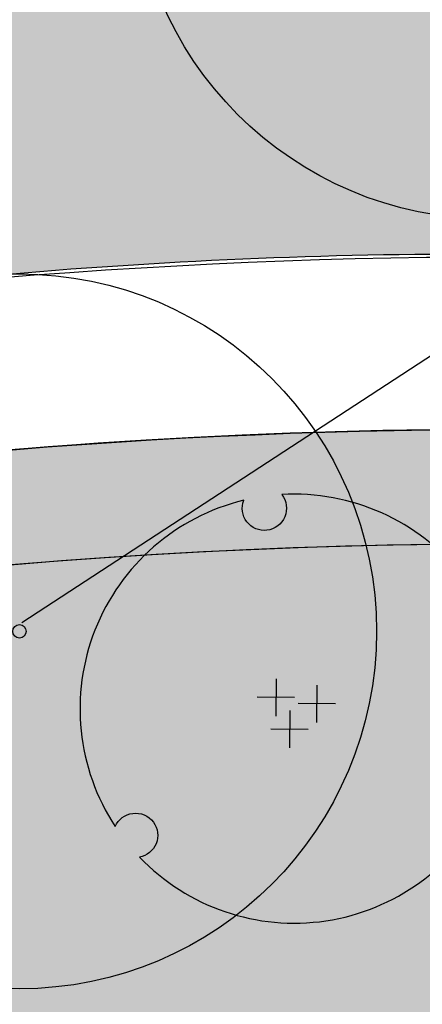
# Model space of a CAD drawing. Extents: x 1609557 to 1611883, y 574690 to 575242.
# Tile 14 of 43: x 1610134 to 1610148, y 574990 to 575024. Entities that reach past the tile are written whole.
import ezdxf
from ezdxf.enums import TextEntityAlignment as Align

# ---------------------------------------------------------------- set-up
doc = ezdxf.new("R2010")
doc.units = 0
doc.header["$MEASUREMENT"] = 0
doc.layers.add('L-ANNO-NOTE', color=2, linetype='Continuous', lineweight=25)
doc.layers.add('L-ANNO-TTLB-NPLT', color=8, linetype='Continuous', plot=False)
doc.layers.add('L-PLNT-NPLT', color=21, linetype='Continuous', plot=False)
for name, color, linetype in [('L-PLNT-BASE', 2, 'Continuous'), ('L-PLNT-BID-ADD', 2, 'Continuous'), ('L-PLNT-SEED', 2, 'Continuous'), ('L-PLNT-TREE', 5, 'Continuous'), ('L-PLNT-TREE-PLAN', 7, 'Continuous'), ('L-STON', 3, 'Continuous')]:
    doc.layers.add(name, color=color, linetype=linetype)
doc.styles.add('RDG_Standard', font='ARIALN.TTF')
doc.styles.add('X-HLVM1S', font='ARIALN.TTF')

# ---------------------------------------------------------------- blocks, each defined once
blk = doc.blocks.new('PLNT-TREE-ORN-MULT')
at = {"layer": 'L-PLNT-TREE-PLAN', "color": 0, "extrusion": (5.028865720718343e-15, -4.300868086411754e-18, -1)}
for p, q in [((-0.04255343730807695, 0.06981336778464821), (-0.04335550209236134, -0.01725964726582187)), ((0.0527482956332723, 0.05509634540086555), (0.05194623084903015, -0.03197666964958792)), ((0.0005820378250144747, 0.02587582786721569), (-0.08649097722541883, 0.02667789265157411)), ((0.09588377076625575, 0.01115880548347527), (0.008810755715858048, 0.01196087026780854)), ((-0.01043609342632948, -0.004455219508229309), (-0.01123815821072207, -0.09152823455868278)), ((0.03269938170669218, -0.04839275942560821), (-0.05437363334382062, -0.04759069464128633))]:
    blk.add_line(p, q, dxfattribs=at)
at = {"layer": 'L-PLNT-TREE-PLAN', "color": 0}
blk.add_lwpolyline([(-0.02937539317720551, 0.4991363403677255, -0.2718992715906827), (-0.02216410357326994, 0.4473752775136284, -0.2718992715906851), (-0.06385349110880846, 0.4158601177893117, -0.2633037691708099), (-0.1106958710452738, 0.4355865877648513, -0.2633037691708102), (-0.1179077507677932, 0.4858989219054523, 0.518932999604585), (-0.417688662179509, -0.2748384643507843, -0.2647662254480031), (-0.3769914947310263, -0.2439824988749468, -0.2718992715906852), (-0.3288538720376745, -0.2643289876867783, -0.2633037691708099), (-0.3225163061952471, -0.3147589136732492, -0.2556770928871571), (-0.3610273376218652, -0.3459179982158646, 0.5174068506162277), (0.4463127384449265, -0.2253995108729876, -0.2652179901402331), (0.3991555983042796, -0.2055931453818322, -0.2718992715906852), (0.3927073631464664, -0.1537314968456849, -0.2633037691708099), (0.4332121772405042, -0.1230280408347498, -0.2575414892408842), (0.4796847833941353, -0.1410762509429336, 0.5192192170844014)], format="xyb", close=True, dxfattribs=at)
at = {"layer": 'L-PLNT-NPLT', "style": 'RDG_Standard'}
blk.add_attdef('KEY', (0.1024455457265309, 0.1900547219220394), '', height=0.046875, dxfattribs=at)
at = {"layer": 'L-PLNT-NPLT', "style": 'RDG_Standard', "flags": 1}
for tag, p in [('BOTANICAL', (0.1024455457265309, 0.1153563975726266)), ('COMMON', (0.1024455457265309, 0.04065807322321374)), ('SIZE', (0.1024455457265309, -0.03404025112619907)), ('CONDITION', (0.1024455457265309, -0.1087385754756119)), ('NOTES', (0.1024455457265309, -0.1834368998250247)), ('SORT', (0.1024455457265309, -0.2581352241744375))]:
    blk.add_attdef(tag, p, '', height=0.046875, dxfattribs=at)
blk = doc.blocks.new('PLNT-TREE-DEC-PYRD')
at = {"layer": 'L-PLNT-TREE-PLAN', "color": 0}
for radius in [0.5, 0.002813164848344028]:
    blk.add_circle((0, 0), radius, dxfattribs=at)
for centre, radius, start, end in [((0.03363869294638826, -0.01942130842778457), 0.05087986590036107, 131.3868413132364, 168.6131586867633), ((-0.0336386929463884, -0.01942130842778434), 0.05087986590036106, 11.38684131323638, 48.61315868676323), ((1.275021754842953e-16, 0.03884261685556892), 0.05087986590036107, 251.3868413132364, 288.6131586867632)]:
    blk.add_arc(centre, radius, start, end, dxfattribs=at)
at = {"layer": 'L-PLNT-NPLT', "style": 'RDG_Standard'}
blk.add_attdef('KEY', (0.1024455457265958, 0.1900547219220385), '', height=0.046875, dxfattribs=at)
at = {"layer": 'L-PLNT-NPLT', "style": 'RDG_Standard', "flags": 1}
for tag, p in [('BOTANICAL', (0.1024455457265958, 0.1153563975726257)), ('COMMON', (0.1024455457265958, 0.04065807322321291)), ('SIZE', (0.1024455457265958, -0.03404025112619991)), ('CONDITION', (0.1024455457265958, -0.1087385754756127)), ('NOTES', (0.1024455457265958, -0.1834368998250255)), ('SORT', (0.1024455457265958, -0.2581352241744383))]:
    blk.add_attdef(tag, p, '', height=0.046875, dxfattribs=at)
blk = doc.blocks.new('PLNT-TREE-DEC-OVAL')
at = {"layer": 'L-PLNT-TREE-PLAN'}
h = blk.add_hatch(color=0, dxfattribs=at)
edge = h.paths.add_edge_path()
edge.add_arc((0, 0), 0.0093634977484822, 0, 360)
at = {"layer": 'L-PLNT-TREE-PLAN', "color": 0}
for radius in [0.5, 0.0093634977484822]:
    blk.add_circle((0, 0), radius, dxfattribs=at)
at = {"layer": 'L-PLNT-NPLT', "style": 'RDG_Standard'}
blk.add_attdef('KEY', (0.102445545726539, 0.1900547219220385), '', height=0.046875, dxfattribs=at)
at = {"layer": 'L-PLNT-NPLT', "style": 'RDG_Standard', "flags": 1}
for tag, p in [('BOTANICAL', (0.102445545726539, 0.1153563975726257)), ('COMMON', (0.102445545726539, 0.04065807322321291)), ('SIZE', (0.102445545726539, -0.03404025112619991)), ('CONDITION', (0.102445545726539, -0.1087385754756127)), ('NOTES', (0.102445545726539, -0.1834368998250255)), ('SORT', (0.102445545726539, -0.2581352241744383))]:
    blk.add_attdef(tag, p, '', height=0.046875, dxfattribs=at)
blk = doc.blocks.new('*U110')
at = {"true_color": 0xffffff}
blk.add_hatch(color=7, dxfattribs=at).paths.add_polyline_path([(0.1124388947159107, 0.2352818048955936), (0.5466388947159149, 0.2352818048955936), (0.5466388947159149, -0.2349535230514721), (0.1124388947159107, -0.2352818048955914)])
at = {"color": 3}
blk.add_lwpolyline([(0.12953889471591, 0.2178535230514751), (0.5295388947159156, 0.2178535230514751), (0.5295388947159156, -0.2178535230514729), (0.12953889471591, -0.2178535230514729)], close=True, dxfattribs=at)
for points in [[(0.12953889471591, 1.110223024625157e-15), (-0.1295388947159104, -1.110223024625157e-15), (-1.364386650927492, -0.8047865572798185)], [(0.5295388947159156, 1.110223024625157e-15), (0.12953889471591, 1.110223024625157e-15)]]:
    blk.add_lwpolyline(points, dxfattribs=at)
at = {"color": 1, "style": 'X-HLVM1S', "width": 0.8, "flags": 8}
for tag, p in [('PLANTNUMBER', (0.3295302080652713, 0.1089267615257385)), ('SPECIESTYPE', (0.3295302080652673, -0.1089267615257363))]:
    blk.add_attdef(tag, text='', height=0.125, dxfattribs=at).set_placement(p, align=Align.MIDDLE_CENTER)
blk = doc.blocks.new('base bid')
at = {"layer": 'L-STON'}
h = blk.add_hatch(dxfattribs=at)
h.set_pattern_fill('GRASS', color=256, scale=2)
h.set_pattern_definition([(90, (-3.71114620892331, -150.6996880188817), (-1.414213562, 1.414213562), [0.375, -2.453427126]), (45, (-3.71114620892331, -150.6996880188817), (-1.414213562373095, 1.414213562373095), [0.375, -1.625]), (135, (-3.71114620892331, -150.6996880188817), (-1.414213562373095, -1.414213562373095), [0.375, -1.625])])
edge = h.paths.add_edge_path(flags=16)
edge.add_arc((618.8863025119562, -30.30258975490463), 1.015633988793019, 53.56259994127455, 119.7169013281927)
edge.add_arc((604.8375250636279, -3.650523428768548), 29.11303063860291, 189.3697585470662, 297.72745904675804, ccw=False)
edge.add_arc((570.2035708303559, -9.42934627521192), 5.999999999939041, 9.972662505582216, 101.7879303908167)
edge.add_arc((539.35580430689, 138.3861309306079), 145.0000000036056, 248.93301401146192, 281.7879303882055, ccw=False)
edge.add_arc((475.8941253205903, -24.71594292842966), 30.01817304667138, 67.80410625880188, 127.606428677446)
edge.add_arc((414.8510998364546, 54.51400046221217), 70.00000000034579, 234.3621781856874, 307.6152423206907, ccw=False)
edge.add_arc((339.1053539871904, -51.13912058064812), 60.00000000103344, 54.36217818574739, 102.9413701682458)
edge.add_arc((298.7936556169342, 124.2888332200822), 119.9999999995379, 269.47738466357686, 282.94137016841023, ccw=False)
edge.add_arc((297.6535016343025, -0.7059668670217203), 5.00000000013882, 89.47738466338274, 125.4332877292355)
edge.add_arc((292.4357098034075, 6.627153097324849), 3.999999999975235, 266.90698341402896, 305.43328772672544, ccw=False)
edge.add_arc((298.7936556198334, 124.2888332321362), 121.8333333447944, 234.5171921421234, 266.90698341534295, ccw=False)
edge.add_arc((230.3962784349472, 28.3383603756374), 3.999999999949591, 197.7889517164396, 234.51719214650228, ccw=False)
edge.add_arc((221.8265835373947, 25.58875506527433), 5.000000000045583, 17.78895171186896, 57.33646437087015)
edge.add_arc((192.1428275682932, -20.71323875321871), 60.0000000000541, 57.33646437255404, 95.53005168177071)
edge.add_line((186.3607580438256, 39.00750866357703), (186.1700039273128, 38.98934755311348))
edge.add_arc((180.5786885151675, 98.72825606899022), 59.99999998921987, 247.789464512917, 275.34707114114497, ccw=False)
edge.add_arc((156.0079716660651, 38.55118508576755), 4.999999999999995, 67.78946452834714, 159.470690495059)
edge.add_arc((167.6572125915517, 34.18891891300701), 17.43921944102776, 159.4706905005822, 205.3160390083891)
edge.add_line((151.892805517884, 26.73171807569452), (158.8874708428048, 11.94510390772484))
edge.add_arc((154.3676564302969, 9.807049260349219), 4.999999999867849, -5.277370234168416, 25.316038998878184, ccw=False)
edge.add_line((159.3464619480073, 9.347162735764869), (159.2120745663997, 7.892263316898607))
edge.add_arc((164.1908800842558, 7.432376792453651), 5.000000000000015, 174.7226297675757, 288.8249053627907)
edge.add_arc((171.9821321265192, -15.42170740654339), 19.14565743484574, 39.949937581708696, 108.82490536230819, ccw=False)
edge.add_arc((190.4923328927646, 0.08265457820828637), 5.000000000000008, 219.9499375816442, 260.1090579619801)
edge.add_arc((151.2221834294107, -225.1353719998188), 223.6160627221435, 64.00658706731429, 80.10905796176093, ccw=False)
edge.add_arc((365.507981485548, 214.5410112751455), 265.4991911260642, 244.0252345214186, 287.9078035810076)
edge.add_arc((486.119061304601, -158.9674474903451), 127.0000000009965, 64.50460080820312, 107.8712941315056, ccw=False)
edge.add_arc((486.1190613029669, -158.9674474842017), 126.9999999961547, 61.264920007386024, 64.50460080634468, ccw=False)
edge.add_arc((625.5395918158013, 95.3196258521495), 162.9999999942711, 241.2649200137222, 271.4988119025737)
edge.add_arc((632.209427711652, -159.5931303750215), 92.00000000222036, 40.598662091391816, 91.49881190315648, ccw=False)
edge.add_arc((804.5674639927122, -11.87140776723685), 134.999999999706, 220.5986620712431, 258.7316317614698)
edge.add_arc((779.1648480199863, -139.3653570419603), 4.999999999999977, 258.7316317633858, 370.3232354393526)
edge.add_line((784.0839102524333, -138.4693510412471), (782.9414253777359, -132.1971227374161))
edge.add_arc((776.8266279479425, -133.3109316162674), 6.21540970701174, 10.32323543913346, 70.94929946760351)
edge.add_arc((781.0222398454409, -121.1609270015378), 6.638608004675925, 186.8673162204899, 250.9492994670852, ccw=False)
edge.add_arc((810.6261729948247, -117.5955908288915), 36.45646305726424, 178.6613906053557, 186.867316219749, ccw=False)
edge.add_arc((765.0365062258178, -116.5302791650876), 9.145648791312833, 358.6613906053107, 428.1020102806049)
edge.add_arc((770.7768630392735, -102.2492452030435), 6.245895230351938, 201.7173952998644, 248.10201028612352, ccw=False)
edge.add_arc((760.3291983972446, -106.4105506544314), 5.000000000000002, 21.71739529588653, 78.0838911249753)
edge.add_arc((785.2377233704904, 11.62438980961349), 115.6344966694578, 225.374426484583, 258.0838911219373, ccw=False)
edge.add_arc((642.0705309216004, -130.5235531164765), 86.12889410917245, 44.0178143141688, 83.09250781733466)
edge.add_arc((661.4880895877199, 16.8794886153), 62.55870457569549, 227.8289389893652, 261.67372428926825, ccw=False)
edge = h.paths.add_edge_path()
edge.add_arc((661.4880895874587, 16.8794886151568), 58.55870457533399, 228.8865744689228, 261.6266150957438)
edge.add_arc((642.0705309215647, -130.5235531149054), 90.1288941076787, 44.04852607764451, 83.06014555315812, ccw=False)
edge.add_arc((785.2377233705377, 11.62438981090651), 111.6344966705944, 225.3982424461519, 282.6823883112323)
edge.add_arc((811.9353492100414, -107.0123411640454), 9.969110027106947, 16.319136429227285, 102.68238831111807, ccw=False)
edge.add_arc((865.5003203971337, -91.27441045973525), 45.85999714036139, 196.3851008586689, 256.0268237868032)
edge.add_arc((853.7026135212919, -138.6869781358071), 2.998343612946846, -68.92306818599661, 76.02682378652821, ccw=False)
edge.add_arc((804.5674639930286, -11.87140776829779), 138.9999999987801, 276.97243690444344, 291.1768356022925, ccw=False)
edge.add_arc((809.8878398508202, -159.6371798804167), 15.14565743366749, 40.28843071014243, 143.8357105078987)
edge.add_arc((804.5674639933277, -11.87140776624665), 139.0000000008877, 220.5986620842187, 267.151704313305, ccw=False)
edge.add_arc((632.2094277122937, -159.593130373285), 88.00000000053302, 40.59866207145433, 91.49881190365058)
edge.add_arc((625.5395918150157, 95.31962585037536), 166.9999999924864, 241.2649200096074, 271.4988119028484, ccw=False)
edge.add_arc((486.119061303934, -158.9674474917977), 123.0000000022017, 61.26492001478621, 107.8712941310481)
edge.add_arc((365.5043407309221, 214.5655925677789), 269.5237002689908, 249.6041407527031, 287.9063914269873, ccw=False)
edge.add_arc((365.9698800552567, 215.5476255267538), 270.6064256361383, 244.030657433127, 249.5842146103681, ccw=False)
edge.add_arc((154.4480504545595, -218.0632359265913), 211.8456146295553, 63.95216514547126, 70.08311154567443)
edge.add_arc((151.0554869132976, -225.5060928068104), 219.9999696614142, 69.91273766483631, 81.04841856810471)
edge.add_arc((171.9821321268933, -15.4217074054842), 15.14565743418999, 28.53936112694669, 140.0836133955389)
edge.add_arc((149.966357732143, -196.3326169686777), 190.9128533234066, 86.87746046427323, 97.39858245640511)
edge.add_arc((158.8098743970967, -264.4371158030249), 259.5891268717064, 97.39858245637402, 105.1312620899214)
edge.add_arc((35.53181350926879, 191.4625140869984), 212.6840491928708, 282.20007420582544, 285.13126208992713, ccw=False)
edge.add_arc((54.86326487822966, 102.0515709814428), 121.2071572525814, 277.0715209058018, 282.2000742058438, ccw=False)
edge.add_arc((51.95215365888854, 125.518462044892), 144.853923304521, 248.75498744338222, 277.07152089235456, ccw=False)
edge.add_arc((1.280879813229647, -4.833150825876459), 5.000000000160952, 104.84327763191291, 248.6841357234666, ccw=False)
edge.add_arc((-45.59932130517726, 172.0601694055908), 177.9999999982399, 284.8432776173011, 307.7565667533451)
edge.add_arc((-93.52873311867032, 250.2739725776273), 269.370478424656, 305.6296898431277, 316.0769376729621)
edge.add_arc((118.7785447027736, 46.36607813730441), 25.00104146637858, 39.91773842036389, 137.0089859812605, ccw=False)
edge.add_arc((180.5786885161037, 98.72825607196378), 55.99999999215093, 220.4330820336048, 235.0336811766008)
edge.add_arc((180.5786885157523, 98.72825607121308), 55.99999999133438, 235.0336811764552, 275.530051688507)
edge.add_arc((192.1428275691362, -20.71323875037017), 63.99999999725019, 53.66505559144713, 95.53005168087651, ccw=False)
edge.add_arc((298.7936556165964, 124.2888332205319), 116.0000000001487, 233.6650555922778, 282.9413701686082)
edge.add_arc((339.1053539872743, -51.13912058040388), 64.00000000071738, 54.3621781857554, 102.94137016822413, ccw=False)
edge.add_arc((414.8510998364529, 54.5140004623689), 66.0000000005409, 234.3621781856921, 307.6152423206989)
edge.add_arc((475.8942029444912, -24.71651629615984), 34.01867460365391, 67.87353367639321, 127.60697928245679, ccw=False)
edge.add_arc((539.3558043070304, 138.3861309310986), 141.0000000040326, 248.9484073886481, 281.7879303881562)
edge.add_arc((570.2035708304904, -9.429346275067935), 9.999999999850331, 9.832403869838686, 101.78793039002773, ccw=False)
edge.add_arc((604.8375250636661, -3.650523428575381), 25.11303063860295, 189.329578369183, 297.6231998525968)
edge.add_arc((618.8834613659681, -30.2891627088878), 5.002573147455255, 47.9211214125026, 118.69745510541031, ccw=False)
edge.add_arc((662.4386729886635, 17.95008187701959), 59.99035860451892, 227.9211214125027, 228.8749149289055)
h = blk.add_hatch(dxfattribs=at)
h.set_pattern_fill('AR-SAND', color=256, scale=2.5)
h.set_pattern_definition([(37.50000000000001, (-1609999.634312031, -572521.6229746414), (-0.1574833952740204, 4.817059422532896), [0, -3.8, 0, -4.25, 0, -4.0625]), (7.499999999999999, (-1609999.634312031, -572521.6229746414), (4.424441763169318, 7.055365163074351), [0, -2.05, 0, -3.425, 0, -1.3125]), (327.5, (-1610002.709312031, -572521.6229746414), (7.785354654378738, 0.01414763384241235), [0, -1.25, 0, -4.5, 0, -5.875]), (317.5, (-1610002.709312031, -572521.6229746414), (7.515316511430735, 2.194188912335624), [0, -0.625, 0, -2.95, 0, -3.375])])
edge = h.paths.add_edge_path()
edge.add_arc((975.1842532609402, 318.8047683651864), 481.7702616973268, 258.8784101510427, 260.4107916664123)
edge.add_line((894.9295026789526, -156.2339248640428), (884.2027706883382, -168.446132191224))
edge.add_line((884.2027706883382, -168.446132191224), (847.8491190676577, -190.6539219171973))
edge.add_line((847.8491190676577, -190.6539219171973), (798.1555349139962, -190.6539219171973))
edge.add_line((798.1555349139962, -190.6539219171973), (747.2964987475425, -172.5301932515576))
edge.add_line((747.2964987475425, -172.5301932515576), (711.4840671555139, -150.6228875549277))
edge.add_line((711.4840671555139, -150.6228875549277), (675.9964703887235, -118.4368421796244))
edge.add_line((675.9964703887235, -118.4368421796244), (504.1727170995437, -76.0782215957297))
edge.add_line((504.1727170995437, -76.0782215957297), (470.0743235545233, -62.44787501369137))
edge.add_line((470.0743235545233, -62.44787501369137), (384.715996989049, -72.36735664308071))
edge.add_line((384.715996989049, -72.36735664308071), (355.9447126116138, -76.94914028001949))
edge.add_line((355.9447126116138, -76.94914028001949), (344.0520851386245, -87.07581996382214))
edge.add_line((344.0520851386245, -87.07581996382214), (331.4194478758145, -90.8919148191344))
edge.add_line((331.4194478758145, -90.8919148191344), (175.0001791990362, -27.13090893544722))
edge.add_line((175.0001791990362, -27.13090893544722), (63.61505718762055, -52.02526193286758))
edge.add_line((63.61505718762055, -52.02526193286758), (4.422241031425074, -54.8544149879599))
edge.add_line((4.422241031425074, -54.8544149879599), (-69.8879120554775, -41.95109310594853))
edge.add_line((-69.8879120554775, -41.95109310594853), (-96.10807950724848, -31.68806857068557))
edge.add_line((-96.10807950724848, -31.68806857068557), (-102.7708319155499, -7.592912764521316))
edge.add_line((-102.7708319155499, -7.592912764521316), (-99.76146007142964, -1.693859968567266))
edge.add_arc((-45.59932130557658, 172.0601694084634), 182.0000000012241, 252.6868395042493, 275.0190642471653)
edge.add_line((-29.67664987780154, -9.241977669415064), (-29.3447826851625, -9.184034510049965))
edge.add_arc((-28.57626109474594, -25.37728074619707), 16.21147276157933, 61.79194727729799, 92.71718391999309, ccw=False)
edge.add_arc((51.7120899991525, 124.3093414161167), 153.6481874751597, 241.7919472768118, 285.8858236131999)
edge.add_arc((152.758396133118, -235.6392442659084), 220.2162130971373, 98.85330476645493, 105.5376167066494, ccw=False)
edge.add_arc((151.1820899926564, -225.4125226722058), 209.8687354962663, 70.0580048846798, 98.85778749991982, ccw=False)
edge.add_line((222.7617353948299, -28.12785397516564), (221.7754935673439, -30.49284057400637))
edge.add_arc((29.16494143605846, -585.7581051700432), 587.7230120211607, 70.86935000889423, 71.65257934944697)
edge.add_line((214.167296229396, -27.91182923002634), (214.0402741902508, -29.80142796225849))
edge.add_arc((29.16494161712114, -585.7581046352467), 585.8896781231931, 65.17206158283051, 71.60620215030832, ccw=False)
edge.add_line((275.1769008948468, -54.02054641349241), (275.9467077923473, -52.35666286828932))
edge.add_arc((29.16494235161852, -585.75810302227), 587.72300968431, 65.17206158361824, 66.03012498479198)
edge.add_line((267.9310958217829, -48.72080443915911), (268.3267669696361, -47.52202050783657))
edge.add_arc((365.5151381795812, 215.059979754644), 279.990868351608, 249.6891869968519, 287.8717470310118)
edge.add_arc((486.1190613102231, -158.9674474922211), 112.9999999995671, 62.84612761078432, 107.87174703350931, ccw=False)
edge.add_arc((625.6385876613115, 96.25216650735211), 177.9296759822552, 240.3772305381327, 271.4824047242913)
edge.add_arc((632.2057718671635, -159.6083406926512), 78.01511050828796, 45.1453067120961, 91.44266237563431, ccw=False)
edge.add_arc((804.4438500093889, -11.05135270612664), 149.7828535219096, 218.5050005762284, 297.7887874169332)
edge.add_arc((874.7528747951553, -144.4675637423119), 1.025781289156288, 113.8194262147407, 117.78878741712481, ccw=False)
edge.add_arc((923.8125677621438, -114.0406244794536), 57.59553997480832, 210.7966945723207, 223.8177650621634)
h = blk.add_hatch(dxfattribs=at)
h.set_pattern_fill('GRASS', color=256, scale=2)
h.set_pattern_definition([(90, (-31.53185167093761, -28.78589746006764), (-1.414213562, 1.414213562), [0.375, -2.453427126]), (45, (-31.53185167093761, -28.78589746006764), (-1.414213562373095, 1.414213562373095), [0.375, -1.625]), (135, (-31.53185167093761, -28.78589746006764), (-1.414213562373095, -1.414213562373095), [0.375, -1.625])])
edge = h.paths.add_edge_path()
edge.add_line((-31.53185167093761, -5.383078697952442), (-30.94691842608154, -9.34007921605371))
edge.add_arc((-28.5762610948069, -25.37728074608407), 16.21147276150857, 61.791947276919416, 98.40870399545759, ccw=False)
edge.add_arc((51.71208999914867, 124.3093414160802), 153.6481874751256, 241.7919472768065, 285.8858236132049)
edge.add_arc((152.7583961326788, -235.6392442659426), 220.2162130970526, 98.85330476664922, 105.537616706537, ccw=False)
edge.add_arc((151.1820899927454, -225.4125226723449), 209.8687354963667, 70.05800488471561, 98.8577875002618, ccw=False)
edge.add_line((222.7617353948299, -28.12785397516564), (224.3029746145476, -24.4319956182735))
edge.add_arc((151.182089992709, -225.4125226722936), 213.8687354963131, 70.00756365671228, 98.85778750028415)
edge.add_arc((152.7578341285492, -235.6366443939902), 224.2135576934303, 98.85334508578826, 105.5407971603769)
edge.add_arc((51.71208999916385, 124.3093414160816), 149.648187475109, 241.7919472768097, 285.89042513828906, ccw=False)
edge.add_arc((-28.57626109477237, -25.37728074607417), 20.21147276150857, 61.79194727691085, 98.40870399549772)
at = {"layer": 'L-PLNT-SEED'}
for points in [[(448.3728435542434, -41.90240981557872, -0.1686986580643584), (271.5741697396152, -38.06090640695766, -0.02423670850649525), (247.4739880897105, -27.73525751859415, 0.02675768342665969), (226.6146771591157, -18.88858285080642, 0.04862684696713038), (185.2874271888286, -8.185682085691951, 0.5291613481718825), (160.3656905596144, -5.703208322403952, 0.04593933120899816), (125.3823068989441, -7.009237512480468, 0.03375298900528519), (91.04899825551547, -13.8478533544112, -0.01279041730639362), (80.47749614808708, -16.41819784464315, -0.02238127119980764), (69.78486213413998, -18.23359395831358, -0.1241867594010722), (-0.5366661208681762, -9.49110389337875, -0.7254821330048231), (0, 0, 0.1003125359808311), (63.39148455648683, 31.3299159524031, 0.04561631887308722), (100.491266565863, 63.41387954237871, -0.4509461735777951), (137.9535066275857, 62.40892419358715, 0.06379345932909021), (148.4853796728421, 52.8368677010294, 0.1785610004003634), (185.9752867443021, 42.98889182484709, -0.1847298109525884), (230.0631219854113, 30.84305350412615, 0.2183841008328), (324.7723056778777, 11.23526299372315, -0.2151993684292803)], [(-31.53185167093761, -5.383078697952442), (-30.94691842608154, -9.34007921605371, -0.1611442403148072), (-20.91350929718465, -11.09113067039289, 0.1948054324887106), (93.76886421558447, -23.47087802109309, -0.02917408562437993), (118.8659841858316, -18.04676984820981, -0.1263284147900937), (222.7617353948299, -28.12785397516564), (224.3029746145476, -24.4319956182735, 0.1265520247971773), (118.2500543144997, -14.09447552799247, 0.02918779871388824), (92.6855385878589, -19.62035157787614, -0.1948262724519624), (-19.02281079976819, -7.566182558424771, 0.1611442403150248), (-31.53185166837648, -5.383078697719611)]]:
    blk.add_lwpolyline(points, format="xyb", dxfattribs=at)
blk = doc.blocks.new('OPT B AGAIN')
at = {"layer": 'L-STON'}
h = blk.add_hatch(dxfattribs=at)
h.set_pattern_fill('GRASS', color=256, scale=2)
h.set_pattern_definition([(90, (27.81273148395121, -13.95238256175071), (-1.414213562, 1.414213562), [0.375, -2.453427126]), (45, (27.81273148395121, -13.95238256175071), (-1.414213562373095, 1.414213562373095), [0.375, -1.625]), (135, (27.81273148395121, -13.95238256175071), (-1.414213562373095, -1.414213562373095), [0.375, -1.625])])
edge = h.paths.add_edge_path()
edge.add_arc((212.1105401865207, 104.1113347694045), 55.99999999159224, 235.03368117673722, 275.53005168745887, ccw=False)
edge.add_arc((212.1105401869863, 104.1113347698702), 55.99999999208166, 220.4330820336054, 235.0336811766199, ccw=False)
edge.add_arc((150.3103963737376, 51.74915683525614), 25.00104146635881, 39.91773842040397, 137.0089859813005)
edge.add_arc((-61.99688144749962, 255.6570512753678), 269.3704784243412, 305.62968984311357, 316.07693767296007, ccw=False)
edge.add_arc((-14.0674696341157, 177.443248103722), 177.9999999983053, 284.8432776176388, 307.7565667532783, ccw=False)
edge.add_arc((32.81273148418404, 0.5499278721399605), 5.000000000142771, 104.8432776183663, 248.6841357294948)
edge.add_arc((83.4840053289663, 130.9015407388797), 144.8539233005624, 248.754987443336, 277.0715208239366)
edge.add_arc((86.39511654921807, 107.434649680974), 121.2071572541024, 277.0715208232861, 282.2000742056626)
edge.add_arc((67.0636651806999, 196.8455927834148), 212.6840491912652, 282.200074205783, 285.1312620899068)
edge.add_arc((190.341726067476, -259.0540371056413), 259.5891268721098, 97.39858245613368, 105.1312620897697, ccw=False)
edge.add_arc((181.4982094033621, -190.9495382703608), 190.9128533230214, 86.87746046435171, 97.39858245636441, ccw=False)
edge.add_arc((203.5139837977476, -10.03862870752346), 15.14565743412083, 28.53936112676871, 140.0836133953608, ccw=False)
edge.add_arc((182.5873385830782, -220.1230141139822), 219.999969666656, 70.47638639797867, 81.04841856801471, ccw=False)
edge.add_line((256.1103002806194, -12.7721984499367), (256.7168405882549, -9.114018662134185))
edge.add_arc((60.72531904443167, -580.3145678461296), 603.8896785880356, 71.06177352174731, 71.9454395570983)
edge.add_arc((270.0846625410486, -9.618172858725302), 22.46817311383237, 166.4344701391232, 171.1444045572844, ccw=False)
edge.add_arc((60.72531935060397, -580.3145669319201), 605.7230109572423, 71.08698587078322, 71.96625282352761, ccw=False)
edge.add_arc((381.9587088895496, -31.75897636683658), 127.2726195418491, 165.1772540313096, 168.9170994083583, ccw=False)
edge.add_arc((308.2893042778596, 142.3877759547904), 149.9465328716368, 247.2287455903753, 250.77757846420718, ccw=False)
edge.add_line((250.2520437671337, 4.128457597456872), (250.7427409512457, 5.903614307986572))
edge.add_arc((-1096.608610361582, -3518.100216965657), 3772.791892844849, 68.93545899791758, 69.07637600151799, ccw=False)
edge.add_arc((381.9587092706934, -31.75897646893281), 127.2726199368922, 160.809219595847, 164.3476252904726, ccw=False)
edge.add_arc((324.1309277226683, 153.3379626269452), 156.2494171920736, 243.0484815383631, 246.47284791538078, ccw=False)
edge.add_arc((259.8812309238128, 12.22635064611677), 6.819035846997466, 148.9361331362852, 164.4120850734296, ccw=False)
edge.add_arc((327.1934123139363, 159.9798419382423), 161.7254418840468, 243.1067079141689, 246.3727711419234)
edge.add_arc((381.9587091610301, -31.75897643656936), 127.2726198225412, 156.3978260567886, 159.9805303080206, ccw=False)
edge.add_arc((355.9971218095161, 201.8608807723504), 203.9250335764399, 240.96627183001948, 243.60247152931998, ccw=False)
edge.add_arc((343.8873493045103, -13.61226586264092), 94.48073063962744, 155.713318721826, 156.8299484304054, ccw=False)
edge.add_arc((355.9971195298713, 201.8608763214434), 202.0916952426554, 240.9180027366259, 243.5808469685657)
edge.add_arc((381.9587091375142, -31.75897643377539), 127.2726197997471, 151.7401875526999, 155.5717657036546, ccw=False)
edge.add_arc((343.1708068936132, 148.461647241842), 140.5904971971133, 234.6993078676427, 238.568459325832, ccw=False)
edge.add_line((261.9281301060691, 33.72143907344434), (262.9923042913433, 35.21430357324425))
edge.add_arc((330.3255069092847, 129.6719113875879), 115.9999993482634, 233.66505558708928, 234.517192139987, ccw=False)
edge.add_arc((223.6746792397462, -15.33016005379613), 63.99999999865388, 53.66505559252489, 95.53005168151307)
edge = h.paths.add_edge_path(flags=16)
edge.add_arc((187.5398233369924, 43.9342637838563), 4.999999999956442, 67.78946451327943, 159.4706905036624, ccw=False)
edge.add_arc((212.110540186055, 104.1113347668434), 59.99999998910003, 247.7894645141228, 275.3470711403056)
edge.add_arc((217.7081057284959, 4.107980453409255), 40.26444628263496, 33.11071784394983, 90.00889385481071, ccw=False)
edge.add_arc((247.2461894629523, 23.37148950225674), 5.000000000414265, -22.49000504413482, 33.11071784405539, ccw=False)
edge.add_arc((374.7180795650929, -29.40304603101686), 132.9646127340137, 157.5099949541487, 167.0509928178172)
edge.add_arc((240.2619229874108, 1.512586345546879), 5.000000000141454, 255.4308728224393, 347.05099281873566, ccw=False)
edge.add_arc((182.7540351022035, -219.7522932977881), 223.6160627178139, 75.4308728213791, 80.10905796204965)
edge.add_arc((222.0241845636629, 5.465733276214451), 5.000000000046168, 219.9499375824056, 260.10905796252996, ccw=False)
edge.add_arc((203.513983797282, -10.0386287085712), 19.14565743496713, 39.9499375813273, 108.8249053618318)
edge.add_arc((195.7227317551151, 12.81545549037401), 4.999999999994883, 174.722629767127, 288.82490536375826, ccw=False)
edge.add_line((190.7439262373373, 13.27534201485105), (190.878313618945, 14.73024143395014))
edge.add_arc((185.8995081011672, 15.19012795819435), 4.99999999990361, 354.7226297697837, 385.3160390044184)
edge.add_line((190.4193225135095, 17.32818260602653), (183.4246571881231, 32.11479677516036))
edge.add_arc((199.1890642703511, 39.57199761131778), 17.43921944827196, 159.4706905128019, 205.3160389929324, ccw=False)
h = blk.add_hatch(dxfattribs=at)
h.set_pattern_fill('AR-SAND', color=256, scale=2.5)
h.set_pattern_definition([(37.50000000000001, (-1609968.10246036, -572516.2398959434), (-0.1574833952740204, 4.817059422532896), [0, -3.8, 0, -4.25, 0, -4.0625]), (7.499999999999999, (-1609968.10246036, -572516.2398959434), (4.424441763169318, 7.055365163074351), [0, -2.05, 0, -3.425, 0, -1.3125]), (327.5, (-1609971.17746036, -572516.2398959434), (7.785354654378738, 0.01414763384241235), [0, -1.25, 0, -4.5, 0, -5.875]), (317.5, (-1609971.17746036, -572516.2398959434), (7.515316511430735, 2.194188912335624), [0, -0.625, 0, -2.95, 0, -3.375])])
edge = h.paths.add_edge_path()
edge.add_line((387.4765642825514, -71.56606158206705), (416.2478486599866, -66.98427794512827))
edge.add_line((416.2478486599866, -66.98427794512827), (501.6061752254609, -57.06479631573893))
edge.add_line((501.6061752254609, -57.06479631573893), (535.7045687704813, -70.69514289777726))
edge.add_line((535.7045687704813, -70.69514289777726), (707.5283220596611, -113.0537634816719))
edge.add_line((707.5283220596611, -113.0537634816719), (743.0159188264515, -145.2398088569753))
edge.add_line((743.0159188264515, -145.2398088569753), (778.8283504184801, -167.1471145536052))
edge.add_line((778.8283504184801, -167.1471145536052), (829.6873865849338, -185.2708432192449))
edge.add_line((829.6873865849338, -185.2708432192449), (879.3809707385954, -185.2708432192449))
edge.add_line((879.3809707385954, -185.2708432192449), (915.7346223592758, -163.0630534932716))
edge.add_line((915.7346223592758, -163.0630534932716), (926.4613543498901, -150.8508461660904))
edge.add_line((926.4613543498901, -150.8508461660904), (913.7866116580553, -148.5347929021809))
edge.add_arc((962.3961570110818, -102.8307342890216), 66.72142739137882, 211.9891666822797, 223.2354667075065, ccw=False)
edge.add_arc((835.9757016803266, -5.668274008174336), 149.7828535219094, 218.5050005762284, 297.7887874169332, ccw=False)
edge.add_arc((663.7376235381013, -154.2252619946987), 78.01511050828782, 45.14530671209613, 91.44266237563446)
edge.add_arc((657.1704393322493, 101.6352452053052), 177.9296759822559, 240.3772305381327, 271.4824047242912, ccw=False)
edge.add_arc((517.6509129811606, -153.5843687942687), 112.9999999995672, 62.84612761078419, 107.8717470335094)
edge.add_arc((397.0469898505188, 220.4430584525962), 279.9908683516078, 249.6891869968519, 287.87174703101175, ccw=False)
edge.add_line((299.8586186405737, -42.13894180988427), (299.4629474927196, -43.33772574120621))
edge.add_arc((60.69679402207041, -580.3750243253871), 587.7230096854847, 65.17206158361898, 66.0301249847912, ccw=False)
edge.add_line((307.4785594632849, -46.97358417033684), (306.7087525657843, -48.63746771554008))
edge.add_arc((60.69679328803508, -580.3750259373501), 585.8896781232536, 65.17206158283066, 71.60620215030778)
edge.add_line((245.5721258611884, -24.41834926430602), (245.6991479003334, -22.52875053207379))
edge.add_arc((60.69679310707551, -580.3750264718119), 587.723012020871, 70.86935000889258, 71.65257934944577, ccw=False)
edge.add_line((253.3073452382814, -25.10976187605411), (254.2935870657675, -22.74477527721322))
edge.add_arc((182.7139416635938, -220.0294439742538), 209.8687354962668, 70.05800488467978, 98.85778749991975)
edge.add_arc((184.2902478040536, -230.2561655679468), 220.2162130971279, 98.85330476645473, 105.5376167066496)
edge.add_arc((83.24394167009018, 129.6924201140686), 153.6481874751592, 241.79194727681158, 285.8858236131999, ccw=False)
edge.add_arc((2.955590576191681, -19.99420204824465), 16.21147276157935, 61.79194727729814, 92.71718391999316)
edge.add_line((2.187068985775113, -3.800955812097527), (1.855201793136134, -3.858898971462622))
edge.add_arc((-14.06746963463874, 177.4432481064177), 182.0000000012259, 252.6868395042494, 275.01906424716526, ccw=False)
edge.add_line((-68.229608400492, 3.689218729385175), (-71.23898024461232, -2.209834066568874))
edge.add_line((-71.23898024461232, -2.209834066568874), (-64.57622783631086, -26.30498987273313))
edge.add_line((-64.57622783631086, -26.30498987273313), (-38.35606038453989, -36.56801440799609))
edge.add_line((-38.35606038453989, -36.56801440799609), (35.95409270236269, -49.47133629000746))
edge.add_line((35.95409270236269, -49.47133629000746), (95.14690885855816, -46.64218323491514))
edge.add_line((95.14690885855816, -46.64218323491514), (206.5320308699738, -21.74783023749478))
edge.add_line((206.5320308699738, -21.74783023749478), (362.9512995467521, -85.50883612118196))
edge.add_line((362.9512995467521, -85.50883612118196), (375.5839368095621, -81.6927412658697))
edge.add_line((375.5839368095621, -81.6927412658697), (387.4765642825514, -71.56606158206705))
h = blk.add_hatch(dxfattribs=at)
h.set_pattern_fill('GRASS', color=256, scale=2)
h.set_pattern_definition([(90, (0, -23.4028187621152), (-1.414213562, 1.414213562), [0.375, -2.453427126]), (45, (0, -23.4028187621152), (-1.414213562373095, 1.414213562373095), [0.375, -1.625]), (135, (0, -23.4028187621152), (-1.414213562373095, -1.414213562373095), [0.375, -1.625])])
edge = h.paths.add_edge_path()
edge.add_line((0, 0), (0.5849332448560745, -3.957000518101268))
edge.add_arc((2.955590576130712, -19.99420204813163), 16.21147276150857, 61.791947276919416, 98.40870399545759, ccw=False)
edge.add_arc((83.24394167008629, 129.6924201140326), 153.6481874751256, 241.7919472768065, 285.8858236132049)
edge.add_arc((184.2902478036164, -230.2561655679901), 220.2162130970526, 98.85330476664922, 105.537616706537, ccw=False)
edge.add_arc((182.7139416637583, -220.0294439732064), 209.8687354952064, 69.85143270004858, 98.857787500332, ccw=False)
edge.add_line((255.0044034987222, -23.0041276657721), (255.4081254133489, -18.89418681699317))
edge.add_arc((182.7139416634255, -220.0294439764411), 213.8687354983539, 70.12916122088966, 98.857787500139)
edge.add_arc((184.2896857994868, -230.2535656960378), 224.2135576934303, 98.85334508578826, 105.5407971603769)
edge.add_arc((83.24394167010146, 129.692420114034), 149.648187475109, 241.7919472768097, 285.89042513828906, ccw=False)
edge.add_arc((2.955590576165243, -19.99420204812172), 20.21147276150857, 61.79194727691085, 98.40870399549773)
at = {"layer": 'L-PLNT-SEED'}
for points in [[(479.9046952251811, -36.51933111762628, -0.1686986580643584), (303.1060214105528, -32.67782770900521, -0.02423670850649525), (279.0058397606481, -22.35217882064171, 0.02675768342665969), (258.1465288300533, -13.50550415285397, 0.04862684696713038), (216.8192788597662, -2.802603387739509, 0.5291613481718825), (191.8975422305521, -0.3201296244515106, 0.04593933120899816), (156.9141585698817, -1.626158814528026, 0.03375298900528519), (122.5808499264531, -8.464774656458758, -0.01279041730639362), (112.0093478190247, -11.0351191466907, -0.02238127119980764), (101.3167138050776, -12.85051526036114, -0.1241867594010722), (30.99518555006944, -4.108025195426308, -0.7254821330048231), (31.53185167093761, 5.383078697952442, 0.1003125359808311), (94.92333622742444, 36.71299465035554, 0.04561631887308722), (132.0231182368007, 68.79695824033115, -0.4509461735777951), (169.4853582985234, 67.7920028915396, 0.06379345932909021), (180.0172313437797, 58.21994639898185, 0.1785610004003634), (217.5071384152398, 48.37197052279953, -0.1847298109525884), (261.5949736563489, 36.22613220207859, 0.2183841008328), (356.3041573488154, 16.6183416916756, -0.2151993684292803)], [(0, 0), (0.5849332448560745, -3.957000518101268, -0.1611442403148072), (10.61834237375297, -5.708051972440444, 0.1948054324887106), (125.3007158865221, -18.08779932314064, -0.02917408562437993), (150.3978358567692, -12.66369115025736, -0.1272442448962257), (255.0044034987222, -23.0041276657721), (255.4081254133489, -18.89418681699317, 0.1260129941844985), (149.7819059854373, -8.71139683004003, 0.02918779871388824), (124.2173902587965, -14.23727287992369, -0.1948262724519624), (12.50904087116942, -2.183103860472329, 0.1611442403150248), (2.561137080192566e-09, 2.328306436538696e-10)]]:
    blk.add_lwpolyline(points, format="xyb", dxfattribs=at)

msp = doc.modelspace()

# ---------------------------------------------------------------- hatches: boundary and pattern name
at = {"layer": 'L-STON'}
h = msp.add_hatch(dxfattribs=at)
h.set_pattern_fill('GRASS', color=256, scale=2)
h.set_pattern_definition([(90, (0, 0), (-1.414213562, 1.414213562), [0.375, -2.453427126]), (45, (0, 0), (-1.414213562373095, 1.414213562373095), [0.375, -1.625]), (135, (0, 0), (-1.414213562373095, -1.414213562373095), [0.375, -1.625])])
edge = h.paths.add_edge_path()
edge.add_arc((1610813.216045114, 574959.1414492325), 100.0040495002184, 216.1022558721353, 216.1817475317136)
edge.add_arc((1610656.820515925, 574844.9201608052), 93.66082483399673, 36.09956406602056, 36.18443933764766)
edge = h.paths.add_edge_path()
edge.add_line((1609968.687393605, 575012.2828954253), (1609968.102458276, 575016.2398957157))
edge.add_arc((1609954.034991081, 575193.683145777), 178.0000017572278, 253.0948772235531, 274.5328533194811, ccw=False)
edge.add_arc((1609954.034990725, 575193.6831440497), 178.0000000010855, 248.16826524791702, 253.0948771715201, ccw=False)
edge.add_arc((1609954.034990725, 575193.6831440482), 177.9999999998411, 238.03358010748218, 248.1682652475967, ccw=False)
edge.add_arc((1609954.034990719, 575193.6831440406), 177.9999999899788, 221.3720803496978, 238.033580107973, ccw=False)
edge.add_arc((1609916.37045134, 575160.5099906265), 127.809606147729, 215.3124549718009, 221.3720803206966, ccw=False)
edge.add_arc((1609869.584878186, 574941.4546373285), 156.1524184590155, 111.6098876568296, 115.6512929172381)
edge.add_arc((1609765.242331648, 575157.5691477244), 83.83367074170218, 276.5399601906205, 295.99620355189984, ccw=False)
edge.add_line((1609774.790663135, 575074.2810110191), (1609793.91872741, 575061.8659131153))
edge.add_arc((1609739.119560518, 574977.4969385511), 100.6035414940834, 49.28011877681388, 56.9955511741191, ccw=False)
edge.add_line((1609804.749430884, 575053.7451691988), (1609811.023914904, 575047.8491104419))
edge.add_line((1609811.023914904, 575047.8491104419), (1609816.541248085, 575053.3064861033))
edge.add_line((1609816.541248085, 575053.3064861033), (1609888.084439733, 574995.2144768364))
edge.add_line((1609888.084439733, 574995.2144768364), (1609902.420042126, 574989.8289895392))
edge.add_line((1609902.420042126, 574989.8289895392), (1609897.395630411, 575009.8454450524))
edge.add_arc((1609904.28674102, 575010.7120738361), 6.94539062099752, 101.69690295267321, 187.1679094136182, ccw=False)
edge.add_arc((1609948.778174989, 575178.4044143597), 167.3102986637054, 254.0774575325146, 276.8341494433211)

# ---------------------------------------------------------------- linework, layer by layer
at = {"layer": 'L-ANNO-TTLB-NPLT'}
msp.add_lwpolyline([(1610542.011692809, 574972.0356052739, 0.199319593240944), (1610448.007155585, 574979.7205648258, -0.1938486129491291), (1610247.108300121, 574993.8877171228, 0.1847073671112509), (1610090.813740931, 575007.7364668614, -0.163506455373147), (1609999.097645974, 575012.1318707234, -0.6574366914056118), (1609998.770942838, 575021.3067028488), (1609970.681289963, 575016.4199664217, -0.1297419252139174), (1609980.611501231, 575014.0567920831, 0.1943770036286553), (1610092.450281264, 575001.963968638, -0.1843638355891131), (1610244.482261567, 574988.4929120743, 0.1938431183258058), (1610449.848434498, 574974.0100751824, -0.1992207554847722), (1610539.227817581, 574966.7203329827)], format="xyb", close=True, dxfattribs=at)

# ---------------------------------------------------------------- block references
at = {"layer": 'L-ANNO-NOTE'}
ref = msp.add_blockref('*U110', (1610160.933968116, 575019.4019719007), dxfattribs=dict(at, xscale=20, yscale=20, zscale=20))
ref.add_attrib('PLANTNUMBER', '1', dxfattribs={"layer": '0', "color": 1, "height": 2.5, "style": 'X-HLVM1S', "width": 0.8}).set_placement((1610167.524572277, 575021.5805071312), align=Align.MIDDLE_CENTER)
ref.add_attrib('SPECIESTYPE', 'TD', dxfattribs={"layer": '0', "color": 1, "height": 2.5, "style": 'X-HLVM1S', "width": 0.8}).set_placement((1610167.524572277, 575017.2234366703), align=Align.MIDDLE_CENTER)
at = {"layer": 'L-PLNT-BASE'}
msp.add_blockref('base bid', (1609999.634312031, 575021.6229746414), dxfattribs=at)
at = {"layer": 'L-PLNT-BID-ADD'}
msp.add_blockref('OPT B AGAIN', (1609968.10246036, 575016.2398959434), dxfattribs=at)
at = {"layer": 'L-PLNT-TREE'}
for name, p, xscale, yscale, zscale in [('PLNT-TREE-DEC-PYRD', (1610150.040966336, 575029.9303438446), 25, 25, 25), ('PLNT-TREE-DEC-OVAL', (1610133.567889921, 575003.012190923), 25, 25, 25), ('PLNT-TREE-ORN-MULT', (1610143.188768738, 575000.3082262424), 15, 15, 15)]:
    msp.add_blockref(name, p, dxfattribs=dict(at, xscale=xscale, yscale=yscale, zscale=zscale))

doc.saveas('drawing.dxf')
